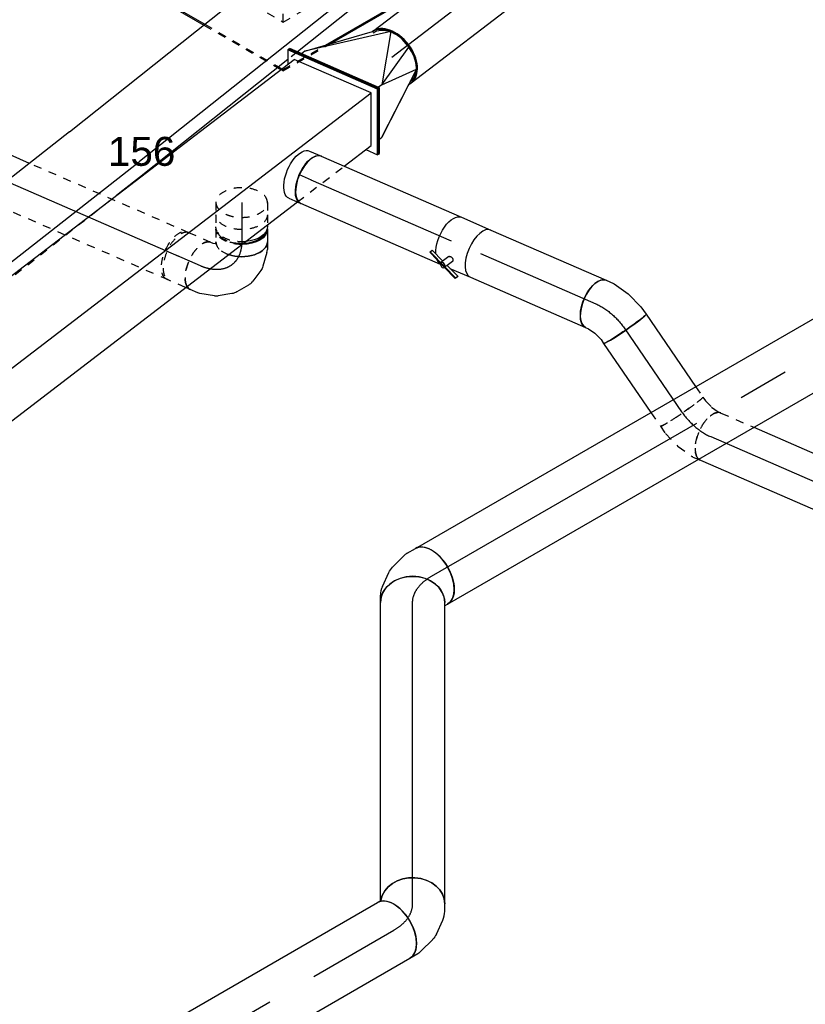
# Model space of a CAD drawing. Extents: x -329828 to 339781, y -55429 to 69176.
# Tile 66 of 140: x -34035 to -31592, y 38668 to 41729. Entities that reach past the tile are written whole.
import ezdxf
from ezdxf.enums import TextEntityAlignment as Align

# ---------------------------------------------------------------- set-up
doc = ezdxf.new("R2010")
doc.units = 0
doc.header["$LTSCALE"] = 50
doc.linetypes.add('CENTER2', pattern=[28.575, 19.05, -3.175, 3.175, -3.175])
doc.linetypes.add('STREEPJES', pattern=[0.1, 0.05, -0.05])
doc.layers.get('0').update_dxf_attribs({"linetype": 'CONTINUOUS'})
for name, color, linetype in [('EL6131--', 2, 'CONTINUOUS'), ('EM6131--', 1, 'CONTINUOUS'), ('lMcht retour bestaand_PR', 1, 'CONTINUOUS'), ('lucht retour bestaand', 8, 'CONTINUOUS'), ('lucht retour bestaand_HL', 1, 'CONTINUOUS'), ('WL570---_RETOUR', 112, 'CONTINUOUS'), ('WL570---_RETOUR_HL', 8, 'CONTINUOUS'), ('WL570---_RETOUR_RST', 2, 'CONTINUOUS'), ('WL570---_RETOUR_RST_HL', 1, 'CONTINUOUS'), ('WL570---_TOEVOER', 3, 'CONTINUOUS'), ('WL570---_TOEVOER_HL', 8, 'CONTINUOUS'), ('WM570---_RETOUR_PR', 1, 'CONTINUOUS'), ('WM570---_RETOUR_RST_PR', 1, 'CONTINUOUS'), ('WM570---_TOEVOER_PR', 1, 'CONTINUOUS')]:
    doc.layers.add(name, color=color, linetype=linetype)
doc.styles.add('BURO-018', font='ARIAL.TTF', dxfattribs={"height": 90})

# ---------------------------------------------------------------- blocks, each defined once
blk = doc.blocks.new('*U678')
at = {"color": 0, "ltscale": 10}
for p, q in [((-41.9, 122.7, 2906.3), (24, 122.7, 2906.3)), ((-72.1, 84.1, 2906.3), (2197.4, 84.1, 2906.3)), ((41.9, -122.7, 2906.3), (2311.4, -122.7, 2906.3))]:
    blk.add_line(p, q, dxfattribs=at)
at = {"color": 0, "linetype": 'STREEPJES', "ltscale": 10}
blk.add_line((24, 122.7, 2906.3), (2227.6, 122.7, 2906.3), dxfattribs=at)
at = {"layer": 'EM6131--', "color": 1, "style": 'BURO-018'}
blk.add_attdef('POSNR', text='', height=90, dxfattribs=at).set_placement((0, 0), align=Align.MIDDLE)
blk = doc.blocks.new('*U680')
at = {"color": 0, "linetype": 'STREEPJES', "ltscale": 10}
for p, q in [((-41.8, 123, 5198.3), (22.6, 123, 5198.3)), ((1934.9, 123, 5198.3), (1973.1, 123, 5198.3)), ((-72.3, 84.7, 5198.3), (37.7, 84.7, 5198.3)), ((44.3, -123, 5198.3), (267.2, -123, 5198.3))]:
    blk.add_line(p, q, dxfattribs=at)
at = {"color": 0, "ltscale": 10}
for p, q in [((22.6, 123, 5198.3), (1934.9, 123, 5198.3)), ((1973.1, 123, 5198.3), (2561.6, 123, 5198.3)), ((37.7, 84.7, 5198.3), (2531.1, 84.7, 5198.3)), ((41.8, -123, 5198.3), (44.3, -123, 5198.3)), ((267.2, -123, 5198.3), (2645.1, -123, 5198.3))]:
    blk.add_line(p, q, dxfattribs=at)
at = {"layer": 'EM6131--', "color": 1, "style": 'BURO-018'}
blk.add_attdef('POSNR', text='', height=90, dxfattribs=at).set_placement((0, 0), align=Align.MIDDLE)
blk = doc.blocks.new('*U842')
at = {"color": 0, "ltscale": 10}
for p, q in [((0, 100, 681.1), (3637.1, 100, 681.1)), ((0, -100, 681.1), (1351.8, -100, 681.1)), ((1536.5, -100, 681.1), (3637.1, -100, 681.1))]:
    blk.add_line(p, q, dxfattribs=at)
at = {"color": 8, "linetype": 'STREEPJES', "ltscale": 10}
blk.add_line((1494.7, -100, 681.1), (1536.5, -100, 681.1), dxfattribs=at)
at = {"color": 0, "ltscale": 10}
blk.add_ellipse((0, 0, 681.1), major_axis=(0, 100), ratio=0.57735, start_param=3.141593, end_param=6.283185, dxfattribs=at)
at = {"color": 0, "ltscale": 10, "extrusion": (-8.42631e-17, -1.54494e-17, -1)}
blk.add_ellipse((3637.1, 0, 681.1), major_axis=(0, 100), ratio=0.57735, start_param=0, end_param=3.141593, dxfattribs=at)
at = {"layer": 'WL570---_TOEVOER_HL', "linetype": 'CENTER2'}
blk.add_line((0, 0, 681.1), (3637.1, 0, 681.1), dxfattribs=at)
at = {"layer": 'WM570---_TOEVOER_PR', "color": 1, "style": 'BURO-018'}
blk.add_attdef('POSNR', text='', height=90, dxfattribs=at).set_placement((0, 0), align=Align.MIDDLE)
blk = doc.blocks.new('*U889')
at = {"color": 0, "ltscale": 10}
for p, q in [((-122.3, 174.3, 4132.4), (-203.9, 32.9, 4132.4)), ((100.6, 174.3, 4132.4), (-122.3, 174.3, 4132.4)), ((-20.6, -1.7, 4132.4), (-122.3, 174.3, 4132.4)), ((184.5, 29, 4132.4), (100.6, 174.3, 4132.4)), ((-411.3, 129, 4132.4), (-409.3, 132.6, 4132.4)), ((-411.3, 129, 4132.4), (-310.8, -45.1, 4132.4)), ((-146.4, 132.6, 4132.4), (-409.3, 132.6, 4132.4)), ((-409.3, 132.6, 4132.4), (-307, -44.5, 4132.4)), ((-203.9, 32.9, 4132.4), (-171, -24.2, 4132.4)), ((319.5, -288.1, 4132.4), (272.4, -206.7, 4132.4)), ((-178.6, -274.1, 4132.4), (-172.6, -284.4, 4132.4)), ((-174.8, -273.5, 4132.4), (-168.8, -283.9, 4132.4)), ((-14.7, -288.1, 4132.4), (319.5, -288.1, 4132.4)), ((-0.3, -291.7, 4132.4), (317.4, -291.7, 4132.4)), ((317.4, -291.7, 4132.4), (319.5, -288.1, 4132.4))]:
    blk.add_line(p, q, dxfattribs=at)
at = {"color": 8, "linetype": 'STREEPJES', "ltscale": 10}
for p, q in [((44.9, 77.8, 4132.4), (-12, 99.9, 4132.4)), ((44.9, 77.8, 4132.4), (-2.7, 116.1, 4132.4)), ((44.9, 77.8, 4132.4), (19.4, 122, 4132.4)), ((44.9, 77.8, 4132.4), (48.3, 116.1, 4132.4)), ((44.9, 77.8, 4132.4), (76.3, 99.9, 4132.4)), ((44.9, 77.8, 4132.4), (-6.1, 77.8, 4132.4)), ((44.9, 77.8, 4132.4), (13.5, 55.7, 4132.4)), ((44.9, 77.8, 4132.4), (41.5, 39.5, 4132.4)), ((44.9, 77.8, 4132.4), (70.4, 33.6, 4132.4)), ((44.9, 77.8, 4132.4), (92.5, 39.5, 4132.4)), ((44.9, 77.8, 4132.4), (101.9, 55.7, 4132.4)), ((44.9, 77.8, 4132.4), (95.9, 77.8, 4132.4)), ((212.1, -18.7, 4132.4), (184.5, 29, 4132.4)), ((-171, -24.2, 4132.4), (-92.5, -160.2, 4132.4)), ((-92.5, -160.2, 4132.4), (-10.8, -18.7, 4132.4)), ((-10.8, -18.7, 4132.4), (-20.6, -1.7, 4132.4)), ((212.1, -18.7, 4132.4), (-10.8, -18.7, 4132.4)), ((130.4, -160.2, 4132.4), (212.1, -18.7, 4132.4)), ((-310.8, -45.1, 4132.4), (-178.6, -274.1, 4132.4)), ((-307, -44.5, 4132.4), (-174.8, -273.5, 4132.4)), ((272.4, -206.7, 4132.4), (188.3, -61, 4132.4)), ((-92.5, -160.2, 4132.4), (130.4, -160.2, 4132.4)), ((-172.6, -284.4, 4132.4), (-168.4, -291.7, 4132.4)), ((-168.8, -283.9, 4132.4), (-166.4, -288.1, 4132.4)), ((-166.4, -288.1, 4132.4), (-168.4, -291.7, 4132.4)), ((-168.4, -291.7, 4132.4), (-0.3, -291.7, 4132.4)), ((-166.4, -288.1, 4132.4), (-14.7, -288.1, 4132.4))]:
    blk.add_line(p, q, dxfattribs=at)
at = {"color": 0, "ltscale": 10}
blk.add_ellipse((44.9, 77.8, 4132.4), major_axis=(54.1, -31.2), ratio=0.57735, dxfattribs=at)
at = {"layer": 'WL570---_RETOUR_RST_HL', "linetype": 'CENTER2'}
blk.add_circle((0, 0, 4132.4), 0.075, dxfattribs=at)
at = {"layer": 'WL570---_RETOUR_RST', "color": 1, "style": 'BURO-018'}
for tag in ['MC', 'Q']:
    blk.add_attdef(tag, text='', height=90, dxfattribs=at).set_placement((0, 0), align=Align.MIDDLE)
at = {"layer": 'WM570---_RETOUR_RST_PR', "color": 1, "style": 'BURO-018'}
blk.add_attdef('POSNR', text='', height=90, dxfattribs=at).set_placement((0, 0), align=Align.MIDDLE)
blk = doc.blocks.new('*U1010')
at = {"color": 0, "ltscale": 10}
for p, q in [((0, 80, 1754.9), (272.6, 80, 1754.9)), ((0, -80, 1754.9), (260.1, -80, 1754.9))]:
    blk.add_line(p, q, dxfattribs=at)
at = {"color": 8, "linetype": 'STREEPJES', "ltscale": 10}
for p, q in [((272.6, 80, 1754.9), (312.3, 80, 1754.9)), ((260.1, -80, 1754.9), (312.3, -80, 1754.9))]:
    blk.add_line(p, q, dxfattribs=at)
at = {"color": 0, "ltscale": 10}
blk.add_ellipse((0, 0, 1754.9), major_axis=(0, 80), ratio=0.060555, start_param=3.141593, end_param=6.283185, dxfattribs=at)
at = {"color": 8, "linetype": 'STREEPJES', "ltscale": 10, "extrusion": (1.43874e-17, -7.7175e-17, -1)}
blk.add_ellipse((312.3, 0, 1754.9), major_axis=(0, 80), ratio=0.060555, start_param=0, end_param=3.141593, dxfattribs=at)
at = {"layer": 'WL570---_RETOUR_HL', "linetype": 'CENTER2'}
blk.add_line((0, 0, 1754.9), (312.3, 0, 1754.9), dxfattribs=at)
at = {"layer": 'WM570---_RETOUR_PR', "color": 1, "style": 'BURO-018'}
blk.add_attdef('POSNR', text='', height=90, dxfattribs=at).set_placement((0, 0), align=Align.MIDDLE)
blk = doc.blocks.new('*U1011')
at = {"color": 8, "linetype": 'STREEPJES', "ltscale": 10}
blk.add_line((0, 80, 1745.2), (111.1, 80, 1745.2), dxfattribs=at)
at = {"color": 0, "ltscale": 10}
for p, q in [((111.1, 80, 1745.2), (1168.3, 80, 1745.2)), ((0, -80, 1745.2), (1168.3, -80, 1745.2))]:
    blk.add_line(p, q, dxfattribs=at)
at = {"color": 8, "linetype": 'STREEPJES', "ltscale": 10, "extrusion": (-1.32738e-16, 1.84379e-16, -1)}
blk.add_ellipse((0, 0, 1745.2), major_axis=(0, -80), ratio=0.491713, start_param=0.163412, end_param=3.141593, dxfattribs=at)
at = {"color": 0, "ltscale": 10}
for start_param, end_param in [(3.141593, 6.283185), (0, 3.141593)]:
    blk.add_ellipse((1168.3, 0, 1745.2), major_axis=(0, -80), ratio=0.491713, start_param=start_param, end_param=end_param, dxfattribs=at)
at = {"color": 0, "ltscale": 10, "extrusion": (-1.32738e-16, 1.84379e-16, -1)}
blk.add_ellipse((0, 0, 1745.2), major_axis=(0, -80), ratio=0.491713, start_param=0, end_param=0.163412, dxfattribs=at)
at = {"layer": 'WL570---_RETOUR_HL', "linetype": 'CENTER2'}
blk.add_line((0, 0, 1745.2), (1168.3, 0, 1745.2), dxfattribs=at)
at = {"layer": 'WM570---_RETOUR_PR', "color": 1, "style": 'BURO-018'}
blk.add_attdef('POSNR', text='', height=90, dxfattribs=at).set_placement((0, 0), align=Align.MIDDLE)
blk = doc.blocks.new('*U1012')
at = {"color": 8, "linetype": 'STREEPJES', "ltscale": 10}
for p, q in [((-24.8, 84.7, 1777.8), (-2, 93.1, 1777.8)), ((-2, 93.1, 1777.8), (6.5, 98.4, 1777.8)), ((-66.2, 80, 1777.8), (-52, 80, 1777.8)), ((-52, 80, 1777.8), (-24.8, 84.7, 1777.8)), ((17.2, -70.3, 1777.8), (67.5, -51.8, 1777.8)), ((70, -50.6, 1777.8), (85.3, -41, 1777.8)), ((-66.2, -80, 1777.8), (-38.3, -80, 1777.8)), ((-38.3, -80, 1777.8), (16.4, -70.5, 1777.8)), ((16.4, -70.5, 1777.8), (17.2, -70.3, 1777.8))]:
    blk.add_line(p, q, dxfattribs=at)
at = {"color": 0, "ltscale": 10}
blk.add_line((85.3, -41, 1777.8), (91.4, -37.2, 1777.8), dxfattribs=at)
at = {"color": 8, "linetype": 'STREEPJES', "ltscale": 10}
for centre, major_axis, ratio, end_param in [((48.9, 30.6, 1777.8), (42.4, -67.8), 0.491713, 6.119774), ((-66.2, 0, 1777.8), (0, 80), 0.060555, 6.283185)]:
    blk.add_ellipse(centre, major_axis=major_axis, ratio=ratio, start_param=3.141593, end_param=end_param, dxfattribs=at)
at = {"color": 8, "linetype": 'STREEPJES', "ltscale": 10, "extrusion": (0, 0, -1)}
blk.add_ellipse((33.4, 20.9, 1777.8), major_axis=(35.4, -72.2), ratio=0.412042, start_param=6.240543, end_param=6.325827, dxfattribs=at)
at = {"color": 0, "ltscale": 10}
blk.add_ellipse((48.9, 30.6, 1777.8), major_axis=(42.4, -67.8), ratio=0.491713, start_param=6.119774, end_param=6.283185, dxfattribs=at)
at = {"layer": 'WL570---_RETOUR_HL', "linetype": 'CENTER2'}
blk.add_ellipse((-58.8, 104.5, 1777.8), major_axis=(-159.8, -8.3), ratio=0.651832, start_param=1.490862, end_param=2.27626, dxfattribs=at)
at = {"layer": 'WM570---_RETOUR_PR', "color": 1, "style": 'BURO-018'}
blk.add_attdef('POSNR', text='', height=90, dxfattribs=at).set_placement((0, 0), align=Align.MIDDLE)
blk = doc.blocks.new('*U1013')
at = {"color": 0, "ltscale": 10}
for p, q in [((-15.7, 214.3, 2675.3), (-11.9, 214.3, 2675.3)), ((132.2, -52.2, 2675.3), (-15.7, 214.3, 2675.3)), ((136, -52.2, 2675.3), (-11.9, 214.3, 2675.3)), ((20.4, 179, 2675.3), (7.6, 179, 2675.3)), ((269.6, 64.8, 2675.3), (20.4, 179, 2675.3)), ((20.4, 179, 2675.3), (225.1, 99.7, 2675.3)), ((269.6, 64.8, 2675.3), (147.1, -49.4, 2675.3)), ((147.1, -49.4, 2675.3), (284.9, -8, 2675.3)), ((8.1, -214.3, 2675.3), (132.2, -52.2, 2675.3)), ((11.9, -214.3, 2675.3), (136, -52.2, 2675.3)), ((132.2, -52.2, 2675.3), (136, -52.2, 2675.3)), ((147.1, -49.4, 2675.3), (134.4, -49.4, 2675.3)), ((147.1, -49.4, 2675.3), (262.2, -76.1, 2675.3)), ((262.2, -76.1, 2675.3), (47.9, -179, 2675.3)), ((47.9, -179, 2675.3), (214.7, -99.7, 2675.3)), ((223.7, -100, 2675.3), (219.9, -100, 2675.3)), ((38.9, -179, 2675.3), (47.9, -179, 2675.3)), ((8.1, -214.3, 2675.3), (11.9, -214.3, 2675.3))]:
    blk.add_line(p, q, dxfattribs=at)
for centre, start_param, end_param in [((219.9, 0, 2675.3), 3.141593, 6.203251), ((223.7, 0, 2675.3), 3.141593, 6.273981), ((219.9, 0, 2675.3), 3.042834, 3.138451)]:
    blk.add_ellipse(centre, major_axis=(0, 100), ratio=0.651832, start_param=start_param, end_param=end_param, dxfattribs=at)
at = {"color": 0, "ltscale": 10, "extrusion": (-8.37261e-17, -5.8235e-18, -1)}
for start_param, end_param in [(0, 0.814321), (0.824519, 1.01889), (2.122702, 2.495532), (2.521894, 3.154585)]:
    blk.add_ellipse((223.7, 0, 2675.3), major_axis=(0, 95), ratio=0.651832, start_param=start_param, end_param=end_param, dxfattribs=at)
at = {"layer": 'lMcht retour bestaand_PR', "color": 1, "style": 'BURO-018'}
blk.add_attdef('POSNR', text='', height=90, dxfattribs=at).set_placement((0, 0), align=Align.MIDDLE)
blk = doc.blocks.new('*U1014')
at = {"color": 0, "ltscale": 10}
for p, q in [((0.6, 100, 2867.6), (955.9, 100, 2867.6)), ((0, -100, 2867.6), (955.9, -100, 2867.6))]:
    blk.add_line(p, q, dxfattribs=at)
for start_param, end_param in [(3.141593, 6.273981), (3.000524, 3.112503)]:
    blk.add_ellipse((0, 0, 2867.6), major_axis=(0, 100), ratio=0.651832, start_param=start_param, end_param=end_param, dxfattribs=at)
at = {"color": 0, "ltscale": 10, "extrusion": (-8.37261e-17, -5.8235e-18, -1)}
blk.add_ellipse((955.9, 0, 2867.6), major_axis=(0, 100), ratio=0.651832, start_param=0, end_param=3.141593, dxfattribs=at)
at = {"layer": 'lucht retour bestaand_HL', "linetype": 'CENTER2'}
blk.add_line((0, 0, 2867.6), (955.9, 0, 2867.6), dxfattribs=at)
at = {"layer": 'lMcht retour bestaand_PR', "color": 1, "style": 'BURO-018'}
blk.add_attdef('POSNR', text='', height=90, dxfattribs=at).set_placement((0, 0), align=Align.MIDDLE)
blk = doc.blocks.new('*U1022')
at = {"color": 0, "ltscale": 10}
for p, q in [((-11.9, 214.3, -878.6), (-8.1, 214.3, -878.6)), ((136, -52.2, -878.6), (-11.9, 214.3, -878.6)), ((139.8, -52.2, -878.6), (-8.1, 214.3, -878.6)), ((4115.3, 214.3, -878.6), (4088.3, 179, -878.6)), ((4119.1, 214.3, -878.6), (4115.3, 214.3, -878.6)), ((4263.2, -52.2, -878.6), (4115.3, 214.3, -878.6)), ((4267, -52.2, -878.6), (4119.1, 214.3, -878.6)), ((11.4, 179, -878.6), (4113.4, 179, -878.6)), ((4240.2, -49.4, -878.6), (4113.4, 179, -878.6)), ((11.9, -214.3, -878.6), (136, -52.2, -878.6)), ((15.7, -214.3, -878.6), (139.8, -52.2, -878.6)), ((136, -52.2, -878.6), (139.8, -52.2, -878.6)), ((138.2, -49.4, -878.6), (4240.2, -49.4, -878.6)), ((4139.1, -214.3, -878.6), (4263.2, -52.2, -878.6)), ((4141, -179, -878.6), (4240.2, -49.4, -878.6)), ((4142.9, -214.3, -878.6), (4267, -52.2, -878.6)), ((4267, -52.2, -878.6), (4263.2, -52.2, -878.6)), ((42.7, -179, -878.6), (3852.2, -179, -878.6)), ((4035.2, -179, -878.6), (4141, -179, -878.6)), ((4119.6, -179, -878.6), (4139.1, -214.3, -878.6)), ((11.9, -214.3, -878.6), (15.7, -214.3, -878.6)), ((4142.9, -214.3, -878.6), (4139.1, -214.3, -878.6))]:
    blk.add_line(p, q, dxfattribs=at)
at = {"color": 8, "linetype": 'STREEPJES', "ltscale": 10}
blk.add_line((3852.2, -179, -878.6), (4035.2, -179, -878.6), dxfattribs=at)
at = {"layer": 'lMcht retour bestaand_PR', "color": 1, "style": 'BURO-018'}
blk.add_attdef('POSNR', text='', height=90, dxfattribs=at).set_placement((0, 0), align=Align.MIDDLE)
blk = doc.blocks.new('*U1023')
at = {"color": 8, "linetype": 'STREEPJES', "ltscale": 10}
for p, q in [((0, 80, 2402), (37.7, 80, 2402)), ((0, -80, 2402), (37.7, -80, 2402))]:
    blk.add_line(p, q, dxfattribs=at)
for start_param, end_param in [(0, 3.141593), (3.141593, 6.283185)]:
    blk.add_ellipse((0, 0, 2402), major_axis=(0, 80), ratio=0.57735, start_param=start_param, end_param=end_param, dxfattribs=at)
at = {"color": 8, "linetype": 'STREEPJES', "ltscale": 10, "extrusion": (-5.55112e-17, 1.11022e-16, -1)}
blk.add_ellipse((37.7, 0, 2402), major_axis=(0, 80), ratio=0.57735, start_param=0, end_param=3.141593, dxfattribs=at)
at = {"layer": 'WL570---_RETOUR_HL', "linetype": 'CENTER2'}
blk.add_line((0, 0, 2402), (37.7, 0, 2402), dxfattribs=at)
at = {"layer": 'WM570---_RETOUR_PR', "color": 1, "style": 'BURO-018'}
blk.add_attdef('POSNR', text='', height=90, dxfattribs=at).set_placement((0, 0), align=Align.MIDDLE)
blk = doc.blocks.new('*U1024')
at = {"color": 8, "linetype": 'STREEPJES', "ltscale": 10}
for p, q in [((-42.2, 80, 2458.5), (-10.4, 80, 2458.5)), ((-42.2, -80, 2458.5), (-4.1, -80, 2458.5)), ((4.1, -80, 2458.5), (42.2, -80, 2458.5))]:
    blk.add_line(p, q, dxfattribs=at)
at = {"color": 0, "ltscale": 10}
for p, q in [((-10.4, 80, 2458.5), (-4.1, 80, 2458.5)), ((4.1, 80, 2458.5), (42.2, 80, 2458.5))]:
    blk.add_line(p, q, dxfattribs=at)
at = {"color": 8, "linetype": 'STREEPJES', "ltscale": 10, "extrusion": (-6.16298e-33, -5.55112e-17, -1)}
for centre, major_axis, start_param, end_param in [((-42.2, 0, 2458.5), (0, 80), 0, 3.141593), ((-4.1, 0, 2458.5), (0, 80), 1.418315, 3.141593), ((4.1, 0, 2458.5), (0, 80), 1.560974, 3.230096), ((4.1, 0, 2458.5), (0, 76), 1.519789, 2.943045), ((42.2, 0, 2458.5), (0, 80), 2.103966, 3.141593)]:
    blk.add_ellipse(centre, major_axis=major_axis, ratio=0.57735, start_param=start_param, end_param=end_param, dxfattribs=at)
at = {"color": 0, "ltscale": 10, "extrusion": (-6.16298e-33, -5.55112e-17, -1)}
for centre, major_axis, start_param, end_param in [((-4.1, 0, 2458.5), (0, 80), 0, 1.418315), ((4.1, 0, 2458.5), (0, 80), 6.194681, 6.280044), ((4.1, 0, 2458.5), (0, 80), 0, 1.560974), ((4.1, 0, 2458.5), (0, 76), 0.198548, 1.519789), ((42.2, 0, 2458.5), (0, 80), 0, 2.103966)]:
    blk.add_ellipse(centre, major_axis=major_axis, ratio=0.57735, start_param=start_param, end_param=end_param, dxfattribs=at)
at = {"layer": 'WL570---_RETOUR_HL', "linetype": 'CENTER2'}
blk.add_line((-42.2, 0, 2458.5), (42.2, 0, 2458.5), dxfattribs=at)
at = {"layer": 'WM570---_RETOUR_PR', "color": 1, "style": 'BURO-018'}
blk.add_attdef('POSNR', text='', height=90, dxfattribs=at).set_placement((0, 0), align=Align.MIDDLE)
blk = doc.blocks.new('*U1025')
at = {"color": 0, "ltscale": 10}
for p, q in [((-154.3, 76, 2580.7), (-162.5, 76, 2580.7)), ((-130.6, 80, 2580.7), (-106.6, 80, 2580.7)), ((-97.3, 78.7, 2580.7), (-54.7, 66.1, 2580.7)), ((-41.6, 59.5, 2580.7), (-8.1, 34.4, 2580.7)), ((4, 20.9, 2580.7), (24.9, -14.7, 2580.7)), ((30.4, -30.3, 2580.7), (37, -73, 2580.7)), ((37, -84.4, 2580.7), (29.6, -130.4, 2580.7)), ((27.8, -136.6, 2580.7), (17.7, -159.7, 2580.7))]:
    blk.add_line(p, q, dxfattribs=at)
at = {"color": 8, "linetype": 'STREEPJES', "ltscale": 10}
for p, q in [((-154.3, -76, 2580.7), (-162.5, -76, 2580.7)), ((-130.6, -80, 2580.7), (-125, -80, 2580.7)), ((-125.7, -88.2, 2580.7), (-129, -95.8, 2580.7)), ((-124.4, -80.2, 2580.7), (-125.7, -88.2, 2580.7)), ((-125, -80, 2580.7), (-124.4, -80.2, 2580.7))]:
    blk.add_line(p, q, dxfattribs=at)
at = {"color": 0, "ltscale": 10}
for centre, major_axis, ratio, start_param, end_param in [((-168.8, 0, 2580.7), (0, 76), 0.57735, 4.763396, 6.084638), ((-130.6, 0, 2580.7), (0, 80), 0.57735, 4.179219, 6.283185), ((-113.4, 0, 2580.7), (11.5, 79.7), 0.634207, 6.19163, 6.37474), ((-61.5, -25.5, 2580.7), (60.1, 53.8), 0.750943, 6.13317, 6.433201), ((-43.1, -78.4, 2580.7), (-80.5, 0.3), 0.671929, 3.035678, 3.247507)]:
    blk.add_ellipse(centre, major_axis=major_axis, ratio=ratio, start_param=start_param, end_param=end_param, dxfattribs=at)
at = {"color": 0, "ltscale": 10, "extrusion": (-1.84889e-32, -5.55112e-17, -1)}
blk.add_ellipse((-84, -8.7, 2580.7), major_axis=(-36.2, -72.1), ratio=0.716764, start_param=3.013705, end_param=3.26948, dxfattribs=at)
at = {"color": 8, "linetype": 'STREEPJES', "ltscale": 10}
for centre, major_axis, start_param, end_param in [((-168.8, 0, 2580.7), (0, 76), 3.34014, 4.763396), ((-130.6, 0, 2580.7), (0, 80), 3.141593, 4.179219)]:
    blk.add_ellipse(centre, major_axis=major_axis, ratio=0.57735, start_param=start_param, end_param=end_param, dxfattribs=at)
at = {"color": 0, "ltscale": 10, "extrusion": (-3.08149e-33, -5.55112e-17, -1)}
for centre, major_axis, ratio, start_param, end_param in [((-47.6, -49.3, 2580.7), (76, 27.1), 0.735915, 6.143621, 6.422749), ((-55.6, -127.7, 2580.7), (73.3, -31.9), 0.491713, 0, 0.344293)]:
    blk.add_ellipse(centre, major_axis=major_axis, ratio=ratio, start_param=start_param, end_param=end_param, dxfattribs=at)
at = {"color": 8, "linetype": 'STREEPJES', "ltscale": 10, "extrusion": (-3.08149e-33, -5.55112e-17, -1)}
blk.add_ellipse((-55.6, -127.7, 2580.7), major_axis=(73.3, -31.9), ratio=0.491713, start_param=0.344293, end_param=3.141593, dxfattribs=at)
at = {"color": 0, "ltscale": 10, "extrusion": (-6.16298e-33, -5.55112e-17, -1)}
blk.add_ellipse((-48.3, -110.9, 2580.7), major_axis=(77.2, -22.6), ratio=0.56165, start_param=6.212542, end_param=6.353829, dxfattribs=at)
at = {"layer": 'WL570---_RETOUR_HL', "linetype": 'CENTER2', "extrusion": (-9.24446e-33, -5.55112e-17, -1)}
blk.add_ellipse((-186.3, -127.7, 2580.7), major_axis=(-127.1, -97.2), ratio=0.651832, start_param=2.436129, end_param=4.006925, dxfattribs=at)
at = {"layer": 'WM570---_RETOUR_PR', "color": 1, "style": 'BURO-018'}
blk.add_attdef('POSNR', text='', height=90, dxfattribs=at).set_placement((0, 0), align=Align.MIDDLE)
blk = doc.blocks.new('*U1026')
at = {"color": 0, "ltscale": 10}
blk.add_line((0, 80, 2659.4), (15.9, 80, 2659.4), dxfattribs=at)
at = {"color": 8, "linetype": 'STREEPJES', "ltscale": 10}
for p, q in [((15.9, 80, 2659.4), (80.4, 80, 2659.4)), ((0, -80, 2659.4), (80.4, -80, 2659.4))]:
    blk.add_line(p, q, dxfattribs=at)
at = {"color": 0, "ltscale": 10}
blk.add_ellipse((0, 0, 2659.4), major_axis=(0, 80), ratio=0.491713, start_param=5.938892, end_param=6.283185, dxfattribs=at)
at = {"color": 8, "linetype": 'STREEPJES', "ltscale": 10}
blk.add_ellipse((0, 0, 2659.4), major_axis=(0, 80), ratio=0.491713, start_param=3.141593, end_param=5.938892, dxfattribs=at)
at = {"color": 8, "linetype": 'STREEPJES', "ltscale": 10, "extrusion": (5.85111e-17, 1.46578e-16, -1)}
blk.add_ellipse((80.4, 0, 2659.4), major_axis=(0, 80), ratio=0.491713, start_param=0, end_param=3.141593, dxfattribs=at)
at = {"layer": 'WL570---_RETOUR_HL', "linetype": 'CENTER2'}
blk.add_line((0, 0, 2659.4), (80.4, 0, 2659.4), dxfattribs=at)
at = {"layer": 'WM570---_RETOUR_PR', "color": 1, "style": 'BURO-018'}
blk.add_attdef('POSNR', text='', height=90, dxfattribs=at).set_placement((0, 0), align=Align.MIDDLE)
blk = doc.blocks.new('*U1031')
at = {"color": 0, "ltscale": 10}
for p, q in [((0, 80, 2351.4), (40.2, 80, 2351.4)), ((0, -80, 2351.4), (40.2, -80, 2351.4))]:
    blk.add_line(p, q, dxfattribs=at)
at = {"color": 0, "ltscale": 10, "extrusion": (-1.32738e-16, 1.84379e-16, -1)}
blk.add_ellipse((0, 0, 2351.4), major_axis=(0, -80), ratio=0.491713, start_param=0, end_param=3.141593, dxfattribs=at)
at = {"color": 0, "ltscale": 10}
blk.add_ellipse((40.2, 0, 2351.4), major_axis=(0, -80), ratio=0.491713, start_param=3.141593, end_param=6.283185, dxfattribs=at)
at = {"layer": 'WL570---_RETOUR_HL', "linetype": 'CENTER2'}
blk.add_line((0, 0, 2351.4), (40.2, 0, 2351.4), dxfattribs=at)
at = {"layer": 'WM570---_RETOUR_PR', "color": 1, "style": 'BURO-018'}
blk.add_attdef('POSNR', text='', height=90, dxfattribs=at).set_placement((0, 0), align=Align.MIDDLE)
blk = doc.blocks.new('*U1032')
at = {"color": 0, "ltscale": 10}
for p, q in [((-57.7, 80, 1750.9), (-32.5, 80, 1750.9)), ((-29.7, 79.7, 1750.9), (22.7, 68.7, 1750.9)), ((23.5, 68.5, 1750.9), (22.7, 68.7, 1750.9)), ((23.5, 68.5, 1750.9), (74.9, 47.5, 1750.9)), ((74.9, 47.5, 1750.9), (98.5, 32.7, 1750.9)), ((-57.7, -80, 1750.9), (-47.7, -80, 1750.9)), ((-47.7, -80, 1750.9), (-23.9, -85, 1750.9)), ((-23.9, -85, 1750.9), (1.7, -95.4, 1750.9)), ((1.7, -95.4, 1750.9), (13.7, -102.9, 1750.9))]:
    blk.add_line(p, q, dxfattribs=at)
at = {"color": 0, "ltscale": 10, "extrusion": (-5.74562e-17, -1.46119e-16, -1)}
for centre, major_axis, ratio, start_param, end_param in [((-57.7, 0, 1750.9), (0, -80), 0.491713, 0, 3.141593), ((-39.4, 0, 1750.9), (8.3, 79.9), 0.412042, 6.240543, 6.325827), ((56.1, -35.1, 1750.9), (42.4, 67.8), 0.060555, 0, 3.141593)]:
    blk.add_ellipse(centre, major_axis=major_axis, ratio=ratio, start_param=start_param, end_param=end_param, dxfattribs=at)
at = {"layer": 'WL570---_RETOUR_HL', "linetype": 'CENTER2', "extrusion": (-5.74562e-17, -1.46119e-16, -1)}
blk.add_ellipse((-5.5, -119.8, 1750.9), major_axis=(-139.9, 77.7), ratio=0.651832, start_param=0.865332, end_param=1.65073, dxfattribs=at)
at = {"layer": 'WM570---_RETOUR_PR', "color": 1, "style": 'BURO-018'}
blk.add_attdef('POSNR', text='', height=90, dxfattribs=at).set_placement((0, 0), align=Align.MIDDLE)
blk = doc.blocks.new('*U1033')
at = {"color": 0, "ltscale": 10}
for p, q in [((0, 80, 2329.1), (476.1, 80, 2329.1)), ((0, -80, 2329.1), (473.7, -80, 2329.1))]:
    blk.add_line(p, q, dxfattribs=at)
at = {"color": 0, "ltscale": 10, "extrusion": (-1.32738e-16, 1.84379e-16, -1)}
blk.add_ellipse((0, 0, 2329.1), major_axis=(0, -80), ratio=0.491713, start_param=0, end_param=3.141593, dxfattribs=at)
at = {"layer": 'WL570---_RETOUR_HL', "linetype": 'CENTER2'}
blk.add_line((0, 0, 2329.1), (476.1, 0, 2329.1), dxfattribs=at)
at = {"layer": 'WM570---_RETOUR_PR', "color": 1, "style": 'BURO-018'}
blk.add_attdef('POSNR', text='', height=90, dxfattribs=at).set_placement((0, 0), align=Align.MIDDLE)
blk = doc.blocks.new('*U1034')
at = {"color": 2, "ltscale": 10}
for p, q in [((-49.9, 80, 2032.1), (49.9, 80, 2032.1)), ((-96.9, -59, 2032.1), (-96.5, -57.3, 2032.1)), ((-35.7, -84, 2032.1), (-96.9, -59, 2032.1)), ((-96.5, -57.3, 2032.1), (-92.5, -50.2, 2032.1)), ((-36.2, -81.9, 2032.1), (-96.5, -57.3, 2032.1)), ((-48.7, -68.1, 2032.1), (-92.5, -50.2, 2032.1)), ((-37.4, -47.7, 2032.1), (-52.5, -74.9, 2032.1)), ((-21, -57.5, 2032.1), (-30.9, -75.4, 2032.1)), ((-35.3, -82.2, 2032.1), (-36.2, -81.9, 2032.1)), ((-35.3, -82.2, 2032.1), (-35.7, -84, 2032.1)), ((8.1, -101.9, 2032.1), (-35.7, -84, 2032.1)), ((-31.4, -75.2, 2032.1), (-35.3, -82.2, 2032.1)), ((8.5, -100.1, 2032.1), (-35.3, -82.2, 2032.1)), ((12.5, -93.1, 2032.1), (-31.4, -75.2, 2032.1)), ((-19.5, -80, 2032.1), (49.9, -80, 2032.1)), ((12.1, -94.8, 2032.1), (8.1, -101.9, 2032.1)), ((8.1, -101.9, 2032.1), (8.5, -100.1, 2032.1)), ((8.5, -100.1, 2032.1), (12.5, -93.1, 2032.1)), ((12.5, -93.1, 2032.1), (12.1, -94.8, 2032.1))]:
    blk.add_line(p, q, dxfattribs=at)
at = {"color": 2, "ltscale": 10, "extrusion": (-7.30594e-17, 2.87281e-17, -1)}
for start_param, end_param in [(0.791915, 3.141593), (0.06369, 0.487756)]:
    blk.add_ellipse((-49.9, 0, 2032.1), major_axis=(0, -80), ratio=0.491713, start_param=start_param, end_param=end_param, dxfattribs=at)
at = {"color": 2, "ltscale": 10}
for centre, major_axis, ratio, start_param, end_param in [((49.9, 0, 2032.1), (0, -80), 0.491713, 3.141593, 6.283185), ((-44.2, -79.6, 2032.1), (-8.34, 4.63), 0.651832, 0, 3.141593), ((-44.2, -79.6, 2032.1), (-8.34, 4.63), 0.651832, 3.141593, 6.283185)]:
    blk.add_ellipse(centre, major_axis=major_axis, ratio=ratio, start_param=start_param, end_param=end_param, dxfattribs=at)
blk.add_spline([(-37.3, -47.7, 2032.1), (-36.9, -47.2, 2032.1), (-36.4, -46.7, 2032.1), (-35.8, -46.3, 2032.1), (-35.1, -46, 2032.1), (-34.4, -45.8, 2032.1), (-33.6, -45.6, 2032.1), (-32.8, -45.5, 2032.1), (-32, -45.5, 2032.1), (-31.1, -45.6, 2032.1), (-30.2, -45.8, 2032.1), (-29.3, -46, 2032.1), (-28.4, -46.3, 2032.1), (-27.6, -46.7, 2032.1), (-26.7, -47.1, 2032.1), (-25.9, -47.6, 2032.1), (-25.1, -48.2, 2032.1), (-24.4, -48.8, 2032.1), (-23.7, -49.5, 2032.1), (-23, -50.1, 2032.1), (-22.5, -50.8, 2032.1), (-21.9, -51.6, 2032.1), (-21.5, -52.3, 2032.1), (-21.2, -53, 2032.1), (-20.9, -53.7, 2032.1), (-20.7, -54.4, 2032.1), (-20.6, -55.1, 2032.1), (-20.6, -55.8, 2032.1), (-20.6, -56.4, 2032.1), (-20.8, -57, 2032.1), (-21, -57.5, 2032.1)], degree=3, dxfattribs=at)
at = {"layer": 'WL570---_RETOUR', "color": 1, "style": 'BURO-018'}
blk.add_attdef('I', text='', height=90, dxfattribs=at).set_placement((0, 0), align=Align.MIDDLE)
at = {"layer": 'WM570---_RETOUR_PR', "color": 1, "style": 'BURO-018'}
blk.add_attdef('POSNR', text='', height=90, dxfattribs=at).set_placement((0, 0), align=Align.MIDDLE)
blk = doc.blocks.new('*U1035')
at = {"color": 0, "ltscale": 10}
for p, q in [((0, 80, 2003.9), (390.4, 80, 2003.9)), ((0, -80, 2003.9), (390.4, -80, 2003.9))]:
    blk.add_line(p, q, dxfattribs=at)
blk.add_ellipse((390.4, 0, 2003.9), major_axis=(0, -80), ratio=0.491713, start_param=3.141593, end_param=6.283185, dxfattribs=at)
at = {"layer": 'WL570---_RETOUR_HL', "linetype": 'CENTER2'}
blk.add_line((0, 0, 2003.9), (390.4, 0, 2003.9), dxfattribs=at)
at = {"layer": 'WM570---_RETOUR_PR', "color": 1, "style": 'BURO-018'}
blk.add_attdef('POSNR', text='', height=90, dxfattribs=at).set_placement((0, 0), align=Align.MIDDLE)
blk = doc.blocks.new('*U1066')
at = {"color": 8, "linetype": 'STREEPJES', "ltscale": 10}
for p, q in [((0, 80, 2701.4), (627.1, 80, 2701.4)), ((0, -80, 2701.4), (540.6, -80, 2701.4))]:
    blk.add_line(p, q, dxfattribs=at)
at = {"color": 0, "ltscale": 10}
for p, q in [((627.1, 80, 2701.4), (650.7, 80, 2701.4)), ((540.6, -80, 2701.4), (650.7, -80, 2701.4))]:
    blk.add_line(p, q, dxfattribs=at)
at = {"color": 8, "linetype": 'STREEPJES', "ltscale": 10}
blk.add_ellipse((0, 0, 2701.4), major_axis=(0, 80), ratio=0.491713, start_param=3.141593, end_param=6.283185, dxfattribs=at)
at = {"color": 0, "ltscale": 10, "extrusion": (5.85111e-17, 1.46578e-16, -1)}
blk.add_ellipse((650.7, 0, 2701.4), major_axis=(0, 80), ratio=0.491713, start_param=0, end_param=3.141593, dxfattribs=at)
at = {"layer": 'WL570---_RETOUR_HL', "linetype": 'CENTER2'}
blk.add_line((0, 0, 2701.4), (650.7, 0, 2701.4), dxfattribs=at)
at = {"layer": 'WM570---_RETOUR_PR', "color": 1, "style": 'BURO-018'}
blk.add_attdef('POSNR', text='', height=90, dxfattribs=at).set_placement((0, 0), align=Align.MIDDLE)
blk = doc.blocks.new('*U1112')
at = {"color": 0, "ltscale": 10}
for p, q in [((-47.9, 100, 633.2), (-25.1, 100, 633.2)), ((2.5, 93.9, 633.2), (45.7, 73.9, 633.2)), ((62.1, 62.4, 633.2), (99.2, 25.3, 633.2)), ((105.9, 16.5, 633.2), (120.5, -8.7, 633.2)), ((-58.3, -100, 633.2), (-56.9, -101.4, 633.2)), ((-56.9, -101.4, 633.2), (-52.7, -108.7, 633.2))]:
    blk.add_line(p, q, dxfattribs=at)
for centre, major_axis, ratio, start_param, end_param in [((-47.9, 0, 633.2), (0, 100), 0.816497, 3.141593, 6.283185), ((-32.7, 0, 633.2), (-21.7, -98.5), 0.803023, 2.966153, 3.317032), ((23.1, -40, 633.2), (79.7, 61.2), 0.646887, 6.198226, 6.368145)]:
    blk.add_ellipse(centre, major_axis=major_axis, ratio=ratio, start_param=start_param, end_param=end_param, dxfattribs=at)
at = {"color": 0, "ltscale": 10, "extrusion": (6.16298e-33, 1.65455e-17, -1)}
blk.add_ellipse((-3.3, -13.7, 633.2), major_axis=(57.7, 82.5), ratio=0.750739, start_param=6.150885, end_param=6.415485, dxfattribs=at)
at = {"color": 0, "ltscale": 10, "extrusion": (3.08149e-33, 1.65455e-17, -1)}
blk.add_ellipse((33.9, -58.7, 633.2), major_axis=(86.6, 50), ratio=0.57735, start_param=0, end_param=3.141593, dxfattribs=at)
at = {"layer": 'WL570---_TOEVOER_HL', "linetype": 'CENTER2', "extrusion": (3.40046e-33, 1.65455e-17, -1)}
blk.add_ellipse((-47.9, -200.4, 633.2), major_axis=(0, -200.4), ratio=0.57735, start_param=3.141593, end_param=3.926991, dxfattribs=at)
at = {"layer": 'WM570---_TOEVOER_PR', "color": 1, "style": 'BURO-018'}
blk.add_attdef('POSNR', text='', height=90, dxfattribs=at).set_placement((0, 0), align=Align.MIDDLE)
blk = doc.blocks.new('*U1113')
at = {"color": 0, "ltscale": 10}
for p, q in [((10.4, 100, -759.3), (936.7, 100, -759.3)), ((0, -100, -759.3), (936.7, -100, -759.3))]:
    blk.add_line(p, q, dxfattribs=at)
blk.add_ellipse((0, 0, -759.3), major_axis=(0, 100), ratio=0.816497, start_param=3.141593, end_param=6.143077, dxfattribs=at)
at = {"color": 0, "ltscale": 10, "extrusion": (3.40046e-33, 1.65455e-17, -1)}
blk.add_ellipse((936.7, 0, -759.3), major_axis=(0, 100), ratio=0.816497, start_param=0, end_param=3.141593, dxfattribs=at)
at = {"layer": 'WL570---_TOEVOER_HL', "linetype": 'CENTER2'}
blk.add_line((0, 0, -759.3), (936.7, 0, -759.3), dxfattribs=at)
at = {"layer": 'WM570---_TOEVOER_PR', "color": 1, "style": 'BURO-018'}
blk.add_attdef('POSNR', text='', height=90, dxfattribs=at).set_placement((0, 0), align=Align.MIDDLE)
blk = doc.blocks.new('*U1114')
at = {"color": 0, "ltscale": 10}
for p, q in [((17.4, 100, -4108.2), (4572.5, 100, -4108.2)), ((17.4, -100, -4108.2), (4572.5, -100, -4108.2))]:
    blk.add_line(p, q, dxfattribs=at)
at = {"color": 0, "ltscale": 10, "extrusion": (-4.26297e-17, -1.03585e-16, -1)}
blk.add_ellipse((4572.5, 0, -4108.2), major_axis=(0, 100), ratio=0.57735, start_param=0, end_param=3.141593, dxfattribs=at)
at = {"color": 0, "ltscale": 10}
blk.add_ellipse((0, 0, -4108.2), major_axis=(0, 100), ratio=0.57735, start_param=3.726866, end_param=5.697912, dxfattribs=at)
at = {"layer": 'WL570---_TOEVOER_HL', "linetype": 'CENTER2'}
blk.add_line((0, 0, -4108.2), (4572.5, 0, -4108.2), dxfattribs=at)
at = {"layer": 'WM570---_TOEVOER_PR', "color": 1, "style": 'BURO-018'}
blk.add_attdef('POSNR', text='', height=90, dxfattribs=at).set_placement((0, 0), align=Align.MIDDLE)
blk = doc.blocks.new('*U1115')
at = {"color": 0, "ltscale": 10}
for p, q in [((-67.8, 100, -827.1), (-59.4, 100, -827.1)), ((-59.4, 100, -827.1), (-56.1, 100.9, -827.1)), ((99.1, -28.3, -827.1), (110.6, -8.5, -827.1)), ((41.1, -76.5, -827.1), (80.1, -49.1, -827.1)), ((-27.7, -98.6, -827.1), (23, -85, -827.1)), ((-67.8, -100, -827.1), (-38.6, -100, -827.1))]:
    blk.add_line(p, q, dxfattribs=at)
at = {"color": 0, "ltscale": 10, "extrusion": (-4.26297e-17, -1.03585e-16, -1)}
for centre, major_axis, ratio, start_param, end_param in [((24, 41.5, -827.1), (-86.6, 50), 0.816497, 0.140108, 3.141593), ((-10.2, 9.7, -827.1), (42.6, -91.2), 0.750739, 6.150885, 6.415485)]:
    blk.add_ellipse(centre, major_axis=major_axis, ratio=ratio, start_param=start_param, end_param=end_param, dxfattribs=at)
at = {"color": 0, "ltscale": 10}
for centre, major_axis, ratio, start_param, end_param in [((-67.8, 0, -827.1), (0, 100), 0.57735, 3.141593, 6.283185), ((16.3, 28.3, -827.1), (-74.4, 68.1), 0.803023, 2.966153, 3.317032), ((-46.2, 0, -827.1), (13.1, -99.6), 0.646887, 6.198226, 6.368145)]:
    blk.add_ellipse(centre, major_axis=major_axis, ratio=ratio, start_param=start_param, end_param=end_param, dxfattribs=at)
at = {"layer": 'WL570---_TOEVOER_HL', "linetype": 'CENTER2'}
blk.add_ellipse((-149.6, 141.7, -827.1), major_axis=(173.5, -100.2), ratio=0.57735, start_param=5.497787, end_param=6.283185, dxfattribs=at)
at = {"layer": 'WM570---_TOEVOER_PR', "color": 1, "style": 'BURO-018'}
blk.add_attdef('POSNR', text='', height=90, dxfattribs=at).set_placement((0, 0), align=Align.MIDDLE)

msp = doc.modelspace()

# ---------------------------------------------------------------- block references
at = {"layer": 'EL6131--'}
for name, p, rotation in [('*U680', (-31733.5, 42929.3, -5198.3), 218.5010872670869), ('*U678', (-33770.9, 41308.7, -2906.3), 218.074261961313)]:
    msp.add_blockref(name, p, dxfattribs=dict(at, rotation=rotation))
at = {"layer": 'lucht retour bestaand', "rotation": 37.42883070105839}
for name, p in [('*U1014', (-32877.7, 41612, -2867.6)), ('*U1013', (-33055.3, 41476, -2675.3)), ('*U1022', (-36338.8, 38963, 878.6))]:
    msp.add_blockref(name, p, dxfattribs=at)
at = {"layer": 'WL570---_RETOUR'}
for name, p, rotation in [('*U1066', (-33540.2, 40992.8, -2701.4), 156.4655487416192), ('*U1031', (-33165.4, 41246.9, -2351.4), 336.4655487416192), ('*U1033', (-33129.2, 41231.2, -2329.1), 336.4655487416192), ('*U1023', (-33344.3, 41160.2, -2402), 270), ('*U1034', (-32647, 41021.2, -2032.1), 336.4655487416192), ('*U1024', (-33344.3, 41080.3, -2458.5), 270), ('*U1026', (-33472, 40963.1, -2659.4), 156.4655487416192), ('*U1025', (-33344.3, 40907.5, -2580.7), 270), ('*U1035', (-32601.3, 41001.3, -2003.9), 336.4655487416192), ('*U1032', (-32190.4, 40822.3, -1750.9), 336.4655487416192), ('*U1010', (-32153, 40767.7, -1754.9), 304.4398545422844), ('*U1012', (-31939, 40455.6, -1777.8), 304.4398545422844), ('*U1011', (-31886, 40432.6, -1745.2), 336.4655487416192)]:
    msp.add_blockref(name, p, dxfattribs=dict(at, rotation=rotation))
at = {"layer": 'WL570---_RETOUR_RST'}
ref = msp.add_blockref('*U889', (-33215.2, 41906.2, -4132.4), dxfattribs=dict(at, rotation=30.00000000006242))
ref.add_attrib('Q', '156', dxfattribs={"color": 1, "height": 90, "style": 'BURO-018'}).set_placement((-33655.4, 41319.3), align=Align.MIDDLE)
ref.add_attrib('MC', 'D', dxfattribs={"color": 1, "height": 90, "style": 'BURO-018'}).set_placement((-33943.5, 41818.4), align=Align.MIDDLE)
at = {"layer": 'WL570---_TOEVOER'}
for name, p, rotation in [('*U842', (-32754.2, 39998.5, -681.1), 30.00000000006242), ('*U1112', (-32812.9, 39964.7, -633.2), 90), ('*U1113', (-32812.9, 38980, 759.3), 90), ('*U1115', (-32812.9, 38932.1, 827.1), 30.00000000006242), ('*U1114', (-36831.5, 36612, 4108.2), 30.00000000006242)]:
    msp.add_blockref(name, p, dxfattribs=dict(at, rotation=rotation))

doc.saveas('drawing.dxf')
